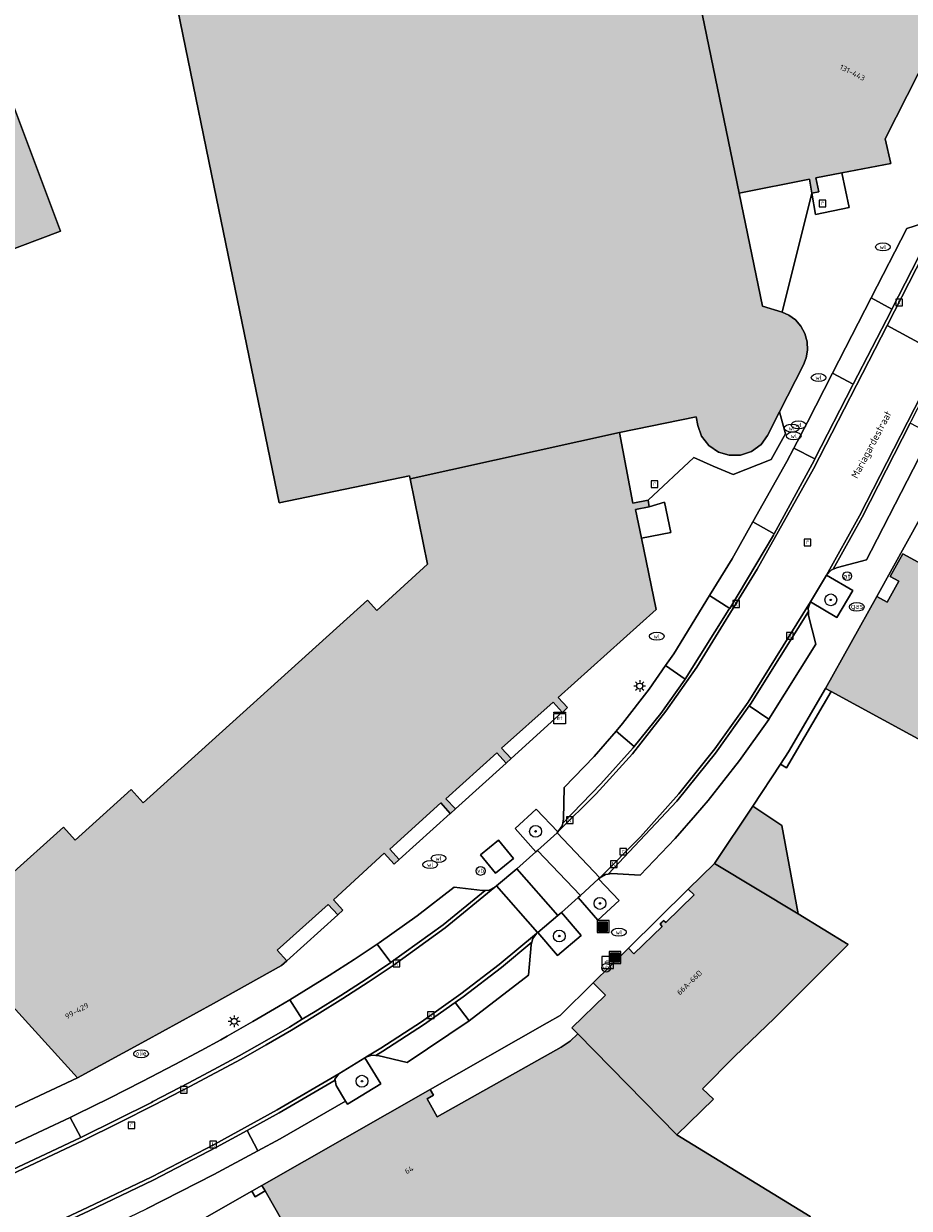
# Model space of a CAD drawing. Header units: metres. Extents: x 196496 to 197479, y 355250 to 356324.
# Tile 97 of 119: x 197117 to 197176, y 355798 to 355878. Entities that reach past the tile are written whole.
import ezdxf
from ezdxf.enums import TextEntityAlignment as Align

# ---------------------------------------------------------------- set-up
doc = ezdxf.new("R2010")
doc.units = ezdxf.units.M
doc.layers.get('0').update_dxf_attribs({"lineweight": 9})
for name, color, linetype, lineweight in [('B-WE-GR-BOOM-S', 251, 'Continuous', 9), ('B-WE-IE-MEUBILAIR_WEGMEUBILAIR-GV', 251, 'Continuous', 9), ('B-WE-IE-MEUBILAIR_WEGMEUBILAIR-S', 251, 'Continuous', 9), ('B-WE-IE-TERREINAFSCHEIDING_KUNSTMATIG_MUUR-G', 251, 'IE-TERREINAFSCHEIDING-KUNSTMATIG-DICHT', 9), ('B-WE-IE-TERREINAFSCHEIDING_KUNSTMATIG_MUUR-GV', 251, 'Continuous', 9), ('B-WE-KL-BRANDSTOF_PUT-S', 251, 'Continuous', 9), ('B-WE-KL-ET_KAST-S', 251, 'Continuous', 9), ('B-WE-KL-ET_LS_OV_LICHTMAST-S', 251, 'Continuous', 9), ('B-WE-KL-GAS_PUT-S', 251, 'Continuous', 9), ('B-WE-KL-WATER-S', 251, 'Continuous', 9), ('B-WE-OG-BEBOUWING-GV', 251, 'Continuous', 9), ('B-WE-OG-BEBOUWING_HUISNUMMER-T35', 90, 'Continuous', 9), ('B-WE-OG-BEBOUWING_STRAATNAAM-T35', 130, 'Continuous', 9), ('B-WE-OG-TERREIN_ERF-GV', 251, 'Continuous', 9), ('B-WE-RI-GWA_KOLK-S', 251, 'Continuous', 9), ('B-WE-RI-GWA_RIOOLPUT-S', 251, 'Continuous', 9), ('B-WE-VH-GOOT-G', 251, 'Continuous', 9), ('B-WE-VH-ONVERHARD-GV', 251, 'Continuous', 9), ('B-WE-VH-VERHARDING_ASFALT-GV', 251, 'Continuous', 9), ('B-WE-VH-VERHARDING_BEDRIJFSVLOERPLAAT-GV', 251, 'Continuous', 9), ('B-WE-VH-VERHARDING_BETONSTRAATSTEEN-GV', 251, 'Continuous', 9), ('B-WE-VH-VERHARDING_OPEN-GV', 251, 'Continuous', 9), ('B-WE-VH-VERHARDING_TEGEL-GV', 251, 'Continuous', 9), ('B-WE-VW-AFSLUITPAAL-S', 251, 'Continuous', 9)]:
    doc.layers.add(name, color=color, linetype=linetype, lineweight=lineweight)
doc.layers.add('X-XX-AL-PRESENTATIE_GEBOUW3-V', color=7, linetype='Continuous', lineweight=9, true_color=0xebe1d6)
doc.styles.add('NLCS-ISO', font='NLCS-ISO.ttf')
doc.styles.add('NLCS-ISO-ANNOTATIEF-T35', font='NLCS-ISO.ttf', dxfattribs={"height": 3.5})
doc.linetypes.add('IE-TERREINAFSCHEIDING-KUNSTMATIG-DICHT', pattern='A,8,-1,[82,NLCS.SHX,S=0.75,R=90,X=0,Y=0],-1', length=10)

# ---------------------------------------------------------------- blocks, each defined once
blk = doc.blocks.new('SIE-WEG_AFVALBAK-SO')
at = {"linetype": 'ByBlock', "lineweight": 18}
h = blk.add_hatch(color=0, dxfattribs=at)
h.dxf.hatch_style = 1
h.paths.add_polyline_path([(-1.5, -1.5), (1.5, -1.5), (1.5, 1.5), (-1.5, 1.5)])
at = {"color": 0, "linetype": 'ByBlock', "lineweight": 18}
for points in [[(-2, -2), (2, -2), (2, 2), (-2, 2)], [(-1.5, -1.5), (1.5, -1.5), (1.5, 1.5), (-1.5, 1.5)]]:
    blk.add_lwpolyline(points, close=True, dxfattribs=at)
blk = doc.blocks.new('SKL-ET_KAST_ELEKTRA-SO')
at = {"color": 0, "linetype": 'ByBlock', "lineweight": 18}
for points in [[(-2, 2), (2, 2), (2, 1.68), (-2, 1.68)], [(-2, 1.52), (2, 1.52), (2, -2), (-2, -2)]]:
    blk.add_lwpolyline(points, close=True, dxfattribs=at)
at = {"color": 0, "linetype": 'ByBlock', "lineweight": 18, "style": 'NLCS-ISO'}
blk.add_text('et', height=1.5, dxfattribs=at).set_placement((0, 0), align=Align.MIDDLE_CENTER)
blk = doc.blocks.new('SKL-ET_OV_LICHTMAST-SO')
at = {"color": 0, "linetype": 'ByBlock', "lineweight": 18}
for points in [[(-1.25, 0), (-2, 0)], [(-1.41, 1.41), (-0.88, 0.88)], [(0, 2), (0, 1.25)], [(0.88, 0.88), (1.41, 1.41)], [(2, 0), (1.25, 0)], [(-1.41, -1.41), (-0.88, -0.88)], [(0, -1.25), (0, -2)], [(0.88, -0.88), (1.41, -1.41)]]:
    blk.add_lwpolyline(points, dxfattribs=at)
blk.add_circle((0, 0), 1, dxfattribs=at)
blk = doc.blocks.new('SIE-WEG_PAAL_VERKEERSBORD-SO')
at = {"color": 0, "linetype": 'ByBlock', "lineweight": 18}
blk.add_circle((0, 0), 1.5, dxfattribs=at)
at = {"color": 0, "linetype": 'ByBlock', "lineweight": 18, "style": 'NLCS-ISO'}
blk.add_text('vb', height=1.5, dxfattribs=at).set_placement((0, 0.13), align=Align.MIDDLE_CENTER)
blk = doc.blocks.new('SVW-AFSLUITPAAL-SO')
at = {"lineweight": 18}
blk.add_circle((0, 0), 1.5, dxfattribs=at)
at = {"lineweight": 18, "style": 'NLCS-ISO'}
blk.add_text('af', height=1.8, dxfattribs=at).set_placement((0, 0), align=Align.MIDDLE_CENTER)
blk = doc.blocks.new('SRI-KOLK-SO')
at = {"color": 0, "linetype": 'ByBlock', "lineweight": 18}
blk.add_lwpolyline([(-1.125, -1.125), (1.125, -1.125), (1.125, 1.125), (-1.125, 1.125)], close=True, dxfattribs=at)
at = {"color": 0, "linetype": 'ByBlock', "lineweight": 18, "style": 'NLCS-ISO'}
blk.add_text('k', height=1.5, dxfattribs=at).set_placement((0, 0), align=Align.MIDDLE_CENTER)
blk = doc.blocks.new('SKL-BENZINEPUT_OLIEPUT-SO')
at = {"color": 0, "linetype": 'ByBlock', "lineweight": 18}
blk.add_ellipse((0, 0), major_axis=(2.5, 0), ratio=0.54, dxfattribs=at)
at = {"color": 0, "linetype": 'ByBlock', "lineweight": 18, "style": 'NLCS-ISO'}
blk.add_text('olie', height=1.5, dxfattribs=at).set_placement((0, 0.16), align=Align.MIDDLE_CENTER)
blk = doc.blocks.new('SRI-PUT_INSPECTIEPUT_RIOOLPUT-SO')
at = {"color": 0, "linetype": 'ByBlock', "lineweight": 18}
blk.add_lwpolyline([(-1.12, -1.12), (1.12, -1.12), (1.12, 1.12), (-1.12, 1.12)], close=True, dxfattribs=at)
at = {"color": 0, "linetype": 'ByBlock', "lineweight": 18, "style": 'NLCS-ISO'}
blk.add_text('r', height=1.5, dxfattribs=at).set_placement((0, 0.28), align=Align.MIDDLE_CENTER)
blk = doc.blocks.new('SKL-WATER_WATERLEIDINGPUT-SO')
at = {"color": 0, "linetype": 'ByBlock', "lineweight": 18}
blk.add_ellipse((0, 0), major_axis=(2.5, 0), ratio=0.54, dxfattribs=at)
at = {"color": 0, "linetype": 'ByBlock', "lineweight": 18, "style": 'NLCS-ISO'}
blk.add_text('wl', height=1.5, dxfattribs=at).set_placement((0, 0), align=Align.MIDDLE_CENTER)
blk = doc.blocks.new('SKL-GAS_PUT-SO')
at = {"color": 0, "linetype": 'ByBlock', "lineweight": 18}
blk.add_ellipse((0, 0), major_axis=(2.5, 0), ratio=0.601255, dxfattribs=at)
at = {"color": 0, "linetype": 'ByBlock', "lineweight": 18, "style": 'NLCS-ISO'}
blk.add_text('gas', height=1.8, dxfattribs=at).set_placement((0.12, 0.3), align=Align.MIDDLE_CENTER)
blk = doc.blocks.new('SIE-WEG_BETAALAUTOMAAT-SO')
at = {"color": 0, "linetype": 'ByBlock', "lineweight": 18}
blk.add_lwpolyline([(-2, -2), (2, -2), (2, 2), (-2, 2)], close=True, dxfattribs=at)
at = {"color": 0, "linetype": 'ByBlock', "lineweight": 18, "style": 'NLCS-ISO'}
blk.add_text('€', height=1.5, dxfattribs=at).set_placement((0, 0), align=Align.MIDDLE_CENTER)
blk = doc.blocks.new('SGR-BOOM_01-SO')
at = {"linetype": 'ByBlock', "lineweight": 18}
h = blk.add_hatch(color=0, dxfattribs=at)
h.dxf.hatch_style = 1
edge = h.paths.add_edge_path()
edge.add_arc((0, 0), 0.25, 0, 360)
at = {"color": 0, "linetype": 'ByBlock', "lineweight": 18}
for radius in [2, 0.25]:
    blk.add_circle((0, 0), radius, dxfattribs=at)

msp = doc.modelspace()

# ---------------------------------------------------------------- hatches: boundary and pattern name
at = {"layer": 'X-XX-AL-PRESENTATIE_GEBOUW3-V'}
for points in [[(197151.217, 355916.691), (197143.043, 355915.016), (197141.067, 355914.611), (197120.465, 355910.39), (197119.058, 355911.28), (197117.893, 355909.438), (197118.062, 355908.331), (197117.197, 355908.103), (197121.373, 355887.923), (197125.141, 355888.715), (197129.685, 355866.571), (197133.908, 355846.049), (197142.695, 355847.853), (197142.735, 355847.658), (197156.844, 355850.781), (197162.023, 355851.851), (197162.136, 355851.257), (197162.388, 355850.545), (197162.868, 355849.913), (197163.522, 355849.463), (197164.246, 355849.245), (197165.001, 355849.253), (197165.754, 355849.503), (197166.392, 355849.976), (197166.832, 355850.59), (197167.635, 355852.167), (197169.257, 355855.354), (197169.438, 355855.816), (197169.527, 355856.34), (197169.501, 355856.898), (197169.348, 355857.45), (197169.074, 355857.953), (197168.705, 355858.371), (197168.276, 355858.686), (197167.825, 355858.892), (197166.488, 355859.312), (197164.914, 355866.933), (197162, 355881.107), (197161.466, 355883.726), (197162.348, 355885.211), (197162.007, 355886.986), (197161.997, 355886.993), (197160.936, 355887.713), (197160.676, 355887.678), (197158.756, 355896.802), (197159.777, 355897.001), (197159.666, 355897.651), (197163.101, 355898.35), (197162.088, 355903.288), (197161.427, 355906.514), (197161.05, 355908.353), (197160.515, 355910.962), (197160.233, 355912.339), (197159.737, 355914.754), (197159.699, 355914.941), (197159.52, 355915.815), (197159.882, 355916.314), (197159.101, 355919.84), (197160.139, 355920.031), (197160.083, 355920.421), (197154.795, 355919.33), (197154.818, 355919.078), (197154.258, 355918.132), (197153.009, 355917.825), (197153.166, 355917.09)], [(197194.148, 355908.666), (197196.263, 355912.813), (197197.12, 355912.362), (197197.324, 355912.775), (197196.447, 355913.219), (197184.471, 355919.281), (197184.286, 355918.917), (197185.133, 355918.486), (197183.039, 355914.367), (197182.191, 355914.798), (197181.973, 355914.37), (197182.821, 355913.94), (197180.732, 355909.83), (197179.884, 355910.261), (197179.671, 355909.842), (197180.519, 355909.411), (197178.398, 355905.239), (197177.55, 355905.67), (197177.421, 355905.417), (197177.341, 355905.26), (197178.189, 355904.83), (197176.086, 355900.694), (197175.238, 355901.124), (197175.025, 355900.705), (197175.872, 355900.275), (197173.774, 355896.147), (197172.927, 355896.578), (197172.709, 355896.15), (197173.556, 355895.72), (197171.458, 355891.593), (197170.611, 355892.023), (197170.398, 355891.604), (197171.245, 355891.174), (197169.155, 355887.065), (197168.307, 355887.495), (197168.094, 355887.076), (197168.942, 355886.646), (197166.852, 355882.536), (197166.005, 355882.967), (197165.792, 355882.548), (197166.639, 355882.117), (197166.163, 355881.182), (197165.107, 355881.728), (197162, 355881.107), (197164.914, 355866.933), (197169.658, 355867.864), (197169.821, 355866.928), (197170.28, 355867.008), (197170.091, 355867.95), (197171.849, 355868.293), (197175.136, 355868.934), (197174.769, 355870.592), (197177.735, 355876.426), (197178.608, 355876.006), (197178.825, 355876.434), (197177.981, 355876.862), (197180.069, 355880.965), (197180.925, 355880.552), (197181.137, 355880.976), (197180.27, 355881.41), (197182.377, 355885.52), (197183.239, 355885.097), (197183.449, 355885.52), (197182.596, 355885.943), (197184.673, 355890.058), (197185.545, 355889.629), (197185.756, 355890.052), (197184.902, 355890.478), (197187.001, 355894.585), (197187.843, 355894.162), (197188.063, 355894.585), (197187.22, 355895.023), (197189.311, 355899.135), (197190.162, 355898.708), (197190.385, 355899.138), (197189.52, 355899.578), (197191.638, 355903.698), (197192.489, 355903.274), (197192.7, 355903.696), (197191.837, 355904.124), (197193.955, 355908.247), (197194.803, 355907.813), (197195.011, 355908.234)], [(197101.493, 355857.702), (197119.17, 355864.368), (197114.429, 355876.942), (197096.741, 355870.275)], [(197149.55, 355828.802), (197148.897, 355829.499), (197152.372, 355832.606), (197152.984, 355831.919), (197152.998, 355831.904), (197153.336, 355832.227), (197152.724, 355832.922), (197159.314, 355838.852), (197158.325, 355843.653), (197157.926, 355845.59), (197158.851, 355845.774), (197158.777, 355846.228), (197157.748, 355846.017), (197156.844, 355850.781), (197142.735, 355847.658), (197143.916, 355841.908), (197140.498, 355838.775), (197139.861, 355839.479), (197124.743, 355825.812), (197123.939, 355826.702), (197120.153, 355823.285), (197119.356, 355824.168), (197115.57, 355820.751), (197114.766, 355821.642), (197114.417, 355821.327), (197115.061, 355820.614), (197111.275, 355817.197), (197120.316, 355807.249), (197124.895, 355809.753), (197129.48, 355812.273), (197134.055, 355814.829), (197134.414, 355815.147), (197133.765, 355815.863), (197137.214, 355818.959), (197137.857, 355818.249), (197138.196, 355818.559), (197137.568, 355819.27), (197140.985, 355822.422), (197141.648, 355821.672), (197142.005, 355821.985), (197142.002, 355821.989), (197141.374, 355822.683), (197144.795, 355825.798), (197145.442, 355825.096), (197145.449, 355825.088), (197145.801, 355825.395), (197145.795, 355825.401), (197145.136, 355826.07), (197148.583, 355829.186), (197149.205, 355828.49)], [(197170.742, 355833.516), (197171.127, 355833.306), (197183.29, 355826.692), (197183.343, 355826.788), (197187.347, 355834), (197178.67, 355838.81), (197177.975, 355841.493), (197175.95, 355842.607), (197175.104, 355841.07), (197175.682, 355840.752), (197174.896, 355839.345), (197174.191, 355839.729)], [(197168.886, 355818.312), (197167.792, 355824.286), (197165.847, 355825.587), (197163.263, 355821.725)], [(197161.489, 355819.975), (197161.883, 355819.607), (197159.968, 355817.726), (197159.817, 355817.873), (197159.706, 355817.756), (197159.589, 355817.634), (197159.732, 355817.476), (197157.824, 355815.621), (197157.45, 355815.997), (197155.074, 355813.677), (197155.904, 355812.835), (197153.646, 355810.623), (197154.039, 355810.222), (197160.714, 355803.408), (197163.194, 355805.812), (197162.445, 355806.525), (197164.611, 355808.699), (197167.302, 355811.287), (197167.715, 355811.684), (197172.266, 355816.261), (197168.886, 355818.312), (197163.263, 355821.725)], [(197132.742, 355800.009), (197132.959, 355799.628), (197135.853, 355794.543), (197138.606, 355796.2), (197147.995, 355779.84), (197148.645, 355780.252), (197151.313, 355775.508), (197161.872, 355781.498), (197160.849, 355783.488), (197166.804, 355786.82), (197165.133, 355789.761), (197169.036, 355791.92), (197171.98, 355796.356), (197169.832, 355797.723), (197169.708, 355797.91), (197160.714, 355803.408), (197154.039, 355810.222), (197153.517, 355809.737), (197152.927, 355809.339), (197144.552, 355804.627), (197143.878, 355805.854), (197144.312, 355806.093), (197144.083, 355806.464)]]:
    msp.add_hatch(color=256, dxfattribs=at).paths.add_polyline_path(points)

# ---------------------------------------------------------------- linework, layer by layer
at = {"layer": 'B-WE-IE-MEUBILAIR_WEGMEUBILAIR-GV', "flags": 128}
for points in [[(197169.725, 355839.367), (197171.51, 355838.317), (197172.582, 355840.123), (197170.814, 355841.163)], [(197151.318, 355822.583), (197152.641, 355823.787), (197152.701, 355823.843), (197151.234, 355825.37), (197149.825, 355824.068), (197151.217, 355822.492)], [(197154.061, 355819.416), (197155.398, 355817.895), (197156.819, 355819.211), (197155.445, 355820.68), (197154.212, 355819.552)], [(197152.931, 355818.418), (197152.698, 355818.216), (197151.35, 355817.071), (197152.677, 355815.51), (197154.255, 355816.87)], [(197137.919, 355807.528), (197137.668, 355807.175), (197137.68, 355807.099), (197137.738, 355806.748), (197138.384, 355805.686), (197138.514, 355805.482), (197140.751, 355806.86), (197139.692, 355808.61)]]:
    msp.add_lwpolyline(points, close=True, dxfattribs=at)
at = {"layer": 'B-WE-IE-TERREINAFSCHEIDING_KUNSTMATIG_MUUR-G', "ltscale": 0.05, "flags": 128}
for points in [[(197170.742, 355833.516), (197168.236, 355829.257), (197167.712, 355828.419)], [(197171.127, 355833.306), (197168.109, 355828.174), (197167.712, 355828.419)]]:
    msp.add_lwpolyline(points, dxfattribs=at)
at = {"layer": 'B-WE-IE-TERREINAFSCHEIDING_KUNSTMATIG_MUUR-GV', "flags": 128}
for points in [[(197171.127, 355833.306), (197170.742, 355833.516), (197168.236, 355829.257), (197167.712, 355828.419), (197168.109, 355828.174)], [(197132.067, 355799.621), (197132.287, 355799.24), (197132.959, 355799.628), (197132.742, 355800.009)]]:
    msp.add_lwpolyline(points, close=True, dxfattribs=at)
at = {"layer": 'B-WE-OG-BEBOUWING-GV', "flags": 128}
for points in [[(197125.141, 355888.715), (197129.685, 355866.571), (197133.908, 355846.049), (197142.695, 355847.853), (197142.735, 355847.658), (197156.844, 355850.781), (197162.023, 355851.851), (197162.136, 355851.257), (197162.388, 355850.545), (197162.868, 355849.913), (197163.522, 355849.463), (197164.246, 355849.245), (197165.001, 355849.253), (197165.754, 355849.503), (197166.392, 355849.976), (197166.832, 355850.59), (197167.635, 355852.167), (197169.257, 355855.354), (197169.438, 355855.816), (197169.527, 355856.34), (197169.501, 355856.898), (197169.348, 355857.45), (197169.074, 355857.953), (197168.705, 355858.371), (197168.276, 355858.686), (197167.825, 355858.892), (197166.488, 355859.312), (197164.914, 355866.933), (197162, 355881.107)], [(197162, 355881.107), (197164.914, 355866.933), (197169.658, 355867.864), (197169.821, 355866.928), (197170.28, 355867.008), (197170.091, 355867.95), (197171.849, 355868.293), (197175.136, 355868.934), (197174.769, 355870.592), (197177.735, 355876.426)], [(197111.275, 355817.197), (197120.316, 355807.249), (197124.895, 355809.753), (197129.48, 355812.273), (197134.055, 355814.829), (197134.414, 355815.147), (197133.765, 355815.863), (197137.214, 355818.959), (197137.857, 355818.249), (197138.196, 355818.559), (197137.568, 355819.27), (197140.985, 355822.422), (197141.648, 355821.672), (197142.005, 355821.985), (197142.002, 355821.989), (197141.374, 355822.683), (197144.795, 355825.798), (197145.442, 355825.096), (197145.449, 355825.088), (197145.801, 355825.395), (197145.795, 355825.401), (197145.136, 355826.07), (197148.583, 355829.186), (197149.205, 355828.49), (197149.55, 355828.802), (197148.897, 355829.499), (197152.372, 355832.606), (197152.984, 355831.919), (197152.998, 355831.904), (197153.336, 355832.227), (197152.724, 355832.922), (197159.314, 355838.852), (197158.325, 355843.653), (197157.926, 355845.59), (197158.851, 355845.774), (197158.777, 355846.228), (197157.748, 355846.017), (197156.844, 355850.781), (197142.735, 355847.658), (197143.916, 355841.908), (197140.498, 355838.775), (197139.861, 355839.479), (197124.743, 355825.812), (197123.939, 355826.702), (197120.153, 355823.285), (197119.356, 355824.168), (197115.57, 355820.751)]]:
    msp.add_lwpolyline(points, dxfattribs=at)
for points in [[(197101.493, 355857.702), (197119.17, 355864.368), (197114.429, 355876.942), (197096.741, 355870.275)], [(197170.742, 355833.516), (197171.127, 355833.306), (197183.29, 355826.692), (197183.343, 355826.788), (197187.347, 355834), (197178.67, 355838.81), (197177.975, 355841.493), (197175.95, 355842.607), (197175.104, 355841.07), (197175.682, 355840.752), (197174.896, 355839.345), (197174.191, 355839.729)], [(197168.886, 355818.312), (197167.792, 355824.286), (197165.847, 355825.587), (197163.263, 355821.725)], [(197161.489, 355819.975), (197161.883, 355819.607), (197159.968, 355817.726), (197159.817, 355817.873), (197159.706, 355817.756), (197159.589, 355817.634), (197159.732, 355817.476), (197157.824, 355815.621), (197157.45, 355815.997), (197155.074, 355813.677), (197155.904, 355812.835), (197153.646, 355810.623), (197154.039, 355810.222), (197160.714, 355803.408), (197163.194, 355805.812), (197162.445, 355806.525), (197164.611, 355808.699), (197167.302, 355811.287), (197167.715, 355811.684), (197172.266, 355816.261), (197168.886, 355818.312), (197163.263, 355821.725)], [(197132.742, 355800.009), (197132.959, 355799.628), (197135.853, 355794.543), (197138.606, 355796.2), (197147.995, 355779.84), (197148.645, 355780.252), (197151.313, 355775.508), (197161.872, 355781.498), (197160.849, 355783.488), (197166.804, 355786.82), (197165.133, 355789.761), (197169.036, 355791.92), (197171.98, 355796.356), (197169.832, 355797.723), (197169.708, 355797.91), (197160.714, 355803.408), (197154.039, 355810.222), (197153.517, 355809.737), (197152.927, 355809.339), (197144.552, 355804.627), (197143.878, 355805.854), (197144.312, 355806.093), (197144.083, 355806.464)]]:
    msp.add_lwpolyline(points, close=True, dxfattribs=at)
at = {"layer": 'B-WE-OG-TERREIN_ERF-GV', "flags": 128}
for points in [[(197115.57, 355820.751), (197119.356, 355824.168), (197120.153, 355823.285), (197123.939, 355826.702), (197124.743, 355825.812), (197139.861, 355839.479), (197140.498, 355838.775), (197143.916, 355841.908), (197142.735, 355847.658), (197142.695, 355847.853), (197133.908, 355846.049), (197129.685, 355866.571), (197125.141, 355888.715)], [(197177.177, 355845.109), (197174.191, 355839.729), (197174.896, 355839.345), (197175.682, 355840.752), (197175.104, 355841.07), (197175.95, 355842.607), (197177.975, 355841.493)], [(197183.29, 355826.692), (197171.127, 355833.306), (197168.109, 355828.174), (197167.712, 355828.419), (197165.847, 355825.587), (197167.792, 355824.286), (197168.886, 355818.312), (197172.266, 355816.261), (197167.715, 355811.684), (197167.302, 355811.287), (197164.611, 355808.699), (197162.445, 355806.525), (197163.194, 355805.812), (197160.714, 355803.408), (197169.708, 355797.91)], [(197113.333, 355804.008), (197120.316, 355807.249), (197111.275, 355817.197)], [(197135.853, 355794.543), (197132.959, 355799.628), (197132.287, 355799.24), (197132.067, 355799.621), (197128.876, 355797.801)]]:
    msp.add_lwpolyline(points, dxfattribs=at)
for points in [[(197101.493, 355857.702), (197096.741, 355870.275), (197114.429, 355876.942), (197119.17, 355864.368)], [(197152.927, 355809.339), (197153.517, 355809.737), (197154.039, 355810.222), (197153.646, 355810.623), (197155.904, 355812.835), (197155.074, 355813.677), (197152.856, 355811.468), (197151.969, 355810.96), (197144.083, 355806.464), (197144.312, 355806.093), (197143.878, 355805.854), (197144.552, 355804.627)]]:
    msp.add_lwpolyline(points, close=True, dxfattribs=at)
at = {"layer": 'B-WE-VH-GOOT-G', "flags": 128}
for points in [[(197175.213, 355859.105), (197178.37, 355865.276)], [(197172.611, 355854.048), (197175.156, 355858.994), (197175.213, 355859.105)], [(197170.024, 355849.001), (197172.562, 355853.953), (197172.611, 355854.048)], [(197171.264, 355841.557), (197173.2, 355845.068), (197176.454, 355851.409)], [(197167.272, 355843.947), (197169.97, 355848.896), (197170.024, 355849.001)], [(197164.277, 355838.919), (197167.222, 355843.856), (197167.272, 355843.947)], [(197161.271, 355834.153), (197164.23, 355838.841), (197164.277, 355838.919)], [(197165.597, 355832.345), (197165.681, 355832.463), (197169.581, 355838.705)], [(197157.835, 355829.6), (197159.644, 355831.822), (197161.222, 355834.075), (197161.271, 355834.153)], [(197160.806, 355826.034), (197163.322, 355829.154), (197165.597, 355832.345)], [(197153.021, 355824.444), (197155.586, 355827.092), (197157.772, 355829.522), (197157.835, 355829.6)], [(197156.095, 355821.004), (197160.719, 355825.926), (197160.806, 355826.034)]]:
    msp.add_lwpolyline(points, dxfattribs=at)
at = {"layer": 'B-WE-VH-ONVERHARD-GV', "flags": 128}
for points in [[(197170.814, 355841.163), (197169.725, 355839.367), (197171.51, 355838.317), (197172.582, 355840.123)], [(197151.318, 355822.583), (197152.641, 355823.787), (197152.701, 355823.843), (197151.234, 355825.37), (197149.825, 355824.068), (197151.217, 355822.492)], [(197155.445, 355820.68), (197154.212, 355819.552), (197154.061, 355819.416), (197155.398, 355817.895), (197156.819, 355819.211)], [(197152.931, 355818.418), (197152.698, 355818.216), (197151.35, 355817.071), (197152.677, 355815.51), (197154.255, 355816.87)]]:
    msp.add_lwpolyline(points, close=True, dxfattribs=at)
at = {"layer": 'B-WE-VH-VERHARDING_ASFALT-GV', "flags": 128}
for points in [[(197178.8, 355865.642), (197174.886, 355858.011), (197178.579, 355855.99)], [(197095.875, 355786.759), (197120.991, 355798.505), (197125.31, 355800.593), (197129.574, 355802.794), (197133.778, 355805.106), (197137.919, 355807.528), (197139.692, 355808.61), (197139.758, 355808.651), (197140.758, 355809.27), (197143.494, 355811.041), (197146.159, 355812.92), (197148.748, 355814.904), (197151.253, 355816.988), (197151.329, 355817.054), (197148.565, 355820.215), (197148.453, 355820.119), (197145.108, 355817.375), (197141.597, 355814.847), (197139.905, 355813.714), (197138.196, 355812.607), (197136.471, 355811.526), (197134.729, 355810.472), (197133.04, 355809.486), (197131.334, 355808.53), (197129.616, 355807.596), (197127.89, 355806.677), (197125.505, 355805.437), (197123.107, 355804.222), (197120.695, 355803.036), (197118.267, 355801.882), (197114.617, 355800.179)]]:
    msp.add_lwpolyline(points, dxfattribs=at)
msp.add_lwpolyline([(197170.814, 355841.163), (197173.022, 355845.163), (197178.579, 355855.99), (197174.886, 355858.011), (197169.92, 355848.33), (197166.129, 355841.567), (197162.061, 355834.967), (197159.98, 355831.981), (197157.718, 355829.122), (197155.287, 355826.404), (197152.701, 355823.843), (197152.641, 355823.787), (197155.53, 355820.759), (197158.261, 355823.515), (197160.845, 355826.417), (197163.271, 355829.451), (197165.529, 355832.606), (197169.725, 355839.367)], close=True, dxfattribs=at)
at = {"layer": 'B-WE-VH-VERHARDING_BEDRIJFSVLOERPLAAT-GV', "flags": 128}
msp.add_lwpolyline([(197147.484, 355822.297), (197148.501, 355821.062), (197149.706, 355822.054), (197148.689, 355823.289)], close=True, dxfattribs=at)
at = {"layer": 'B-WE-VH-VERHARDING_BETONSTRAATSTEEN-GV', "flags": 128}
for points in [[(197178.579, 355855.99), (197173.022, 355845.163), (197170.814, 355841.163), (197171.127, 355841.496), (197171.264, 355841.557), (197173.2, 355845.068), (197176.454, 355851.409), (197176.523, 355851.543), (197179.026, 355856.438), (197179.078, 355856.538), (197181.706, 355861.6), (197181.744, 355861.675), (197184.297, 355866.66), (197184.316, 355866.698), (197186.624, 355871.194), (197186.668, 355871.28), (197189.175, 355876.147), (197189.22, 355876.234), (197193.068, 355883.763), (197193.043, 355883.931), (197193.123, 355884.329)], [(197173.82, 355859.86), (197175.213, 355859.105), (197178.37, 355865.276), (197178.129, 355865.153), (197176.22, 355864.537)], [(197175.213, 355859.105), (197173.82, 355859.86), (197171.214, 355854.783), (197172.611, 355854.048), (197175.156, 355858.994)], [(197168.611, 355849.729), (197170.024, 355849.001), (197172.562, 355853.953), (197172.611, 355854.048), (197171.214, 355854.783), (197169.523, 355851.487)], [(197177.864, 355850.666), (197176.454, 355851.409), (197173.2, 355845.068), (197171.264, 355841.557), (197171.544, 355841.682), (197173.497, 355842.204), (197173.823, 355842.792)], [(197170.024, 355849.001), (197168.611, 355849.729), (197168.14, 355848.821), (197165.847, 355844.758), (197167.272, 355843.947), (197169.97, 355848.896)], [(197162.912, 355839.779), (197164.277, 355838.919), (197167.222, 355843.856), (197167.272, 355843.947), (197165.847, 355844.758), (197164.444, 355842.272)], [(197169.725, 355839.367), (197165.529, 355832.606), (197163.271, 355829.451), (197160.845, 355826.417), (197158.261, 355823.515), (197155.53, 355820.759), (197155.907, 355820.978), (197156.095, 355821.004), (197160.719, 355825.926), (197160.806, 355826.034), (197163.322, 355829.154), (197165.597, 355832.345), (197165.681, 355832.463), (197169.581, 355838.705), (197169.568, 355838.914)], [(197164.277, 355838.919), (197162.912, 355839.779), (197160.506, 355835.866), (197159.958, 355835.072), (197161.271, 355834.153), (197164.23, 355838.841)], [(197165.597, 355832.345), (197166.924, 355831.46), (197170.095, 355836.505), (197169.598, 355838.436), (197169.581, 355838.705), (197165.681, 355832.463)], [(197156.625, 355830.646), (197157.835, 355829.6), (197159.644, 355831.822), (197161.222, 355834.075), (197161.271, 355834.153), (197159.958, 355835.072), (197158.847, 355833.462), (197157.058, 355831.148)], [(197166.924, 355831.46), (197165.597, 355832.345), (197163.322, 355829.154), (197160.806, 355826.034), (197160.719, 355825.926), (197156.095, 355821.004), (197156.339, 355821.037), (197158.249, 355820.931), (197160.604, 355823.393), (197161.981, 355824.983), (197162.837, 355825.971), (197164.942, 355828.656), (197166.909, 355831.437)], [(197157.835, 355829.6), (197156.625, 355830.646), (197155.147, 355828.935), (197153.121, 355826.831), (197153.084, 355824.732), (197153.021, 355824.444), (197155.586, 355827.092), (197157.772, 355829.522)], [(197152.641, 355823.787), (197151.318, 355822.583), (197154.212, 355819.552), (197155.445, 355820.68), (197155.53, 355820.759)], [(197149.924, 355821.361), (197152.698, 355818.216), (197152.931, 355818.418), (197154.061, 355819.416), (197154.212, 355819.552), (197151.318, 355822.583), (197151.217, 355822.492)], [(197148.565, 355820.215), (197151.329, 355817.054), (197151.35, 355817.071), (197152.698, 355818.216), (197149.924, 355821.361)], [(197140.513, 355816.271), (197141.445, 355815.046), (197141.454, 355815.052), (197144.956, 355817.573), (197147.792, 355819.9), (197147.618, 355819.89), (197145.693, 355820.124), (197143.206, 355818.191), (197140.644, 355816.358)], [(197150.936, 355816.399), (197151.003, 355816.646), (197151.253, 355816.988), (197148.748, 355814.904), (197146.159, 355812.92), (197143.494, 355811.041), (197140.758, 355809.27), (197139.758, 355808.651), (197140.143, 355808.782), (197140.419, 355808.766), (197140.892, 355809.059), (197143.634, 355810.834), (197145.768, 355812.339), (197146.307, 355812.719), (197148.904, 355814.709)], [(197134.631, 355812.528), (197135.466, 355811.21), (197136.34, 355811.739), (197138.062, 355812.818), (197139.767, 355813.923), (197141.445, 355815.046), (197140.513, 355816.271), (197138.97, 355815.25), (197137.282, 355814.164), (197135.578, 355813.101)], [(197146.711, 355811.102), (197146.715, 355811.105), (197150.717, 355814.188), (197150.892, 355816.237), (197150.936, 355816.399), (197148.904, 355814.709), (197146.307, 355812.719), (197145.768, 355812.339)], [(197129.962, 355809.824), (197128.639, 355809.096), (197126.874, 355808.15), (197124.673, 355807.003), (197122.459, 355805.881), (197120.231, 355804.787), (197119.806, 355804.586), (197120.529, 355803.234), (197120.586, 355803.261), (197122.995, 355804.446), (197125.288, 355805.607), (197125.391, 355805.659), (197127.774, 355806.898), (197129.498, 355807.816), (197130.668, 355808.452), (197131.213, 355808.749), (197132.916, 355809.703), (197134.601, 355810.687), (197135.466, 355811.21), (197134.631, 355812.528), (197133.861, 355812.062), (197132.134, 355811.049), (197130.393, 355810.061)], [(197145.768, 355812.339), (197143.634, 355810.834), (197140.892, 355809.059), (197140.419, 355808.766), (197140.55, 355808.759), (197142.525, 355808.283), (197146.711, 355811.102)], [(197139.692, 355808.61), (197137.919, 355807.528), (197137.668, 355807.175), (197137.68, 355807.099), (197137.738, 355806.748), (197138.384, 355805.686), (197138.514, 355805.482), (197140.751, 355806.86)], [(197137.919, 355807.528), (197133.778, 355805.106), (197129.574, 355802.794), (197125.31, 355800.593), (197120.991, 355798.505), (197095.875, 355786.759), (197096.094, 355786.803), (197096.297, 355786.763), (197096.393, 355786.725), (197104.031, 355790.297), (197109.041, 355792.641), (197113.755, 355794.845), (197119.372, 355797.472), (197121.098, 355798.279), (197125.422, 355800.369), (197129.692, 355802.573), (197131.759, 355803.71), (197133.901, 355804.889), (197137.68, 355807.099), (197137.668, 355807.175)], [(197138.384, 355805.686), (197137.738, 355806.748), (197137.68, 355807.099), (197133.901, 355804.889), (197131.759, 355803.71), (197132.477, 355802.345), (197133.973, 355803.155)], [(197114.831, 355800.555), (197118.16, 355802.108), (197120.529, 355803.234), (197119.806, 355804.586), (197117.988, 355803.725), (197114.283, 355802.002), (197114.807, 355800.86)], [(197119.981, 355796.04), (197120.38, 355796.226), (197124.967, 355798.422), (197129.499, 355800.733), (197132.477, 355802.345), (197131.759, 355803.71), (197129.692, 355802.573), (197125.422, 355800.369), (197121.098, 355798.279), (197119.372, 355797.472)]]:
    msp.add_lwpolyline(points, close=True, dxfattribs=at)
for points in [[(197178.37, 355865.276), (197175.213, 355859.105), (197175.156, 355858.994), (197172.611, 355854.048), (197172.562, 355853.953), (197170.024, 355849.001), (197169.97, 355848.896), (197167.272, 355843.947), (197167.222, 355843.856), (197164.277, 355838.919), (197164.23, 355838.841), (197161.271, 355834.153), (197161.222, 355834.075), (197159.644, 355831.822), (197157.835, 355829.6), (197157.772, 355829.522), (197155.586, 355827.092), (197153.021, 355824.444), (197152.979, 355824.25), (197152.701, 355823.843), (197155.287, 355826.404), (197157.718, 355829.122), (197159.98, 355831.981), (197162.061, 355834.967), (197166.129, 355841.567), (197169.92, 355848.33), (197174.886, 355858.011), (197178.8, 355865.642)], [(197114.617, 355800.179), (197118.267, 355801.882), (197120.695, 355803.036), (197123.107, 355804.222), (197125.505, 355805.437), (197127.89, 355806.677), (197129.616, 355807.596), (197131.334, 355808.53), (197133.04, 355809.486), (197134.729, 355810.472), (197136.471, 355811.526), (197138.196, 355812.607), (197139.905, 355813.714), (197141.597, 355814.847), (197145.108, 355817.375), (197148.453, 355820.119), (197148.06, 355819.916), (197147.792, 355819.9), (197144.956, 355817.573), (197141.454, 355815.052), (197141.445, 355815.046), (197139.767, 355813.923), (197138.062, 355812.818), (197136.34, 355811.739), (197135.466, 355811.21), (197134.601, 355810.687), (197132.916, 355809.703), (197131.213, 355808.749), (197130.668, 355808.452), (197129.498, 355807.816), (197127.774, 355806.898), (197125.391, 355805.659), (197125.288, 355805.607), (197122.995, 355804.446), (197120.586, 355803.261), (197120.529, 355803.234), (197118.16, 355802.108), (197114.831, 355800.555)]]:
    msp.add_lwpolyline(points, dxfattribs=at)
at = {"layer": 'B-WE-VH-VERHARDING_OPEN-GV', "flags": 128}
for points in [[(197167.825, 355858.892), (197169.821, 355866.928), (197169.658, 355867.864), (197164.914, 355866.933), (197166.488, 355859.312)], [(197169.821, 355866.928), (197170.061, 355865.482), (197172.342, 355865.965), (197171.849, 355868.293), (197170.091, 355867.95), (197170.28, 355867.008)], [(197161.851, 355849.09), (197163.175, 355848.517), (197164.507, 355847.941), (197167.083, 355848.966), (197167.871, 355850.387), (197168.04, 355850.691), (197167.635, 355852.167), (197166.832, 355850.59), (197166.392, 355849.976), (197165.754, 355849.503), (197165.001, 355849.253), (197164.246, 355849.245), (197163.522, 355849.463), (197162.868, 355849.913), (197162.388, 355850.545), (197162.136, 355851.257), (197162.023, 355851.851), (197156.844, 355850.781), (197157.748, 355846.017), (197158.777, 355846.228)], [(197158.851, 355845.774), (197157.926, 355845.59), (197158.325, 355843.653), (197160.304, 355844.035), (197159.88, 355846.086)], [(197152.984, 355831.919), (197152.372, 355832.606), (197148.897, 355829.499), (197149.55, 355828.802)], [(197149.205, 355828.49), (197148.583, 355829.186), (197145.136, 355826.07), (197145.795, 355825.401)], [(197145.442, 355825.096), (197144.795, 355825.798), (197141.374, 355822.683), (197142.002, 355821.989)], [(197159.706, 355817.756), (197159.817, 355817.873), (197159.968, 355817.726), (197161.883, 355819.607), (197161.489, 355819.975), (197157.45, 355815.997), (197157.824, 355815.621), (197159.732, 355817.476), (197159.589, 355817.634)], [(197137.857, 355818.249), (197137.214, 355818.959), (197133.765, 355815.863), (197134.414, 355815.147)]]:
    msp.add_lwpolyline(points, close=True, dxfattribs=at)
at = {"layer": 'B-WE-VH-VERHARDING_TEGEL-GV', "flags": 128}
for points in [[(197177.735, 355876.426), (197174.769, 355870.592), (197175.136, 355868.934), (197171.849, 355868.293), (197172.342, 355865.965), (197170.061, 355865.482), (197169.821, 355866.928), (197167.825, 355858.892), (197168.276, 355858.686), (197168.705, 355858.371), (197169.074, 355857.953), (197169.348, 355857.45), (197169.501, 355856.898), (197169.527, 355856.34), (197169.438, 355855.816), (197169.257, 355855.354), (197167.635, 355852.167), (197168.04, 355850.691), (197167.871, 355850.387), (197167.083, 355848.966), (197164.507, 355847.941), (197163.175, 355848.517), (197161.851, 355849.09), (197158.777, 355846.228), (197158.851, 355845.774), (197159.88, 355846.086), (197160.304, 355844.035), (197158.325, 355843.653), (197159.314, 355838.852), (197152.724, 355832.922), (197153.336, 355832.227), (197152.998, 355831.904), (197152.984, 355831.919), (197149.55, 355828.802), (197149.205, 355828.49), (197145.795, 355825.401), (197145.801, 355825.395), (197145.449, 355825.088), (197145.442, 355825.096), (197142.002, 355821.989), (197142.005, 355821.985), (197141.648, 355821.672), (197140.985, 355822.422), (197137.568, 355819.27), (197138.196, 355818.559), (197137.857, 355818.249), (197134.414, 355815.147), (197134.055, 355814.829), (197129.48, 355812.273), (197124.895, 355809.753), (197120.316, 355807.249), (197113.333, 355804.008)], [(197114.283, 355802.002), (197117.988, 355803.725), (197119.806, 355804.586), (197120.231, 355804.787), (197122.459, 355805.881), (197124.673, 355807.003), (197126.874, 355808.15), (197128.639, 355809.096), (197129.962, 355809.824), (197130.393, 355810.061), (197132.134, 355811.049), (197133.861, 355812.062), (197134.631, 355812.528), (197135.578, 355813.101), (197137.282, 355814.164), (197138.97, 355815.25), (197140.513, 355816.271), (197140.644, 355816.358), (197143.206, 355818.191), (197145.693, 355820.124), (197147.618, 355819.89), (197147.792, 355819.9), (197148.06, 355819.916), (197148.453, 355820.119), (197148.565, 355820.215), (197149.924, 355821.361), (197151.217, 355822.492), (197149.825, 355824.068), (197151.234, 355825.37), (197152.701, 355823.843), (197152.979, 355824.25), (197153.021, 355824.444), (197153.084, 355824.732), (197153.121, 355826.831), (197155.147, 355828.935), (197156.625, 355830.646), (197157.058, 355831.148), (197158.847, 355833.462), (197159.958, 355835.072), (197160.506, 355835.866), (197162.912, 355839.779), (197164.444, 355842.272), (197165.847, 355844.758), (197168.14, 355848.821), (197168.611, 355849.729), (197169.523, 355851.487), (197171.214, 355854.783), (197173.82, 355859.86), (197176.22, 355864.537), (197178.129, 355865.153)], [(197177.864, 355850.666), (197173.823, 355842.792), (197173.497, 355842.204), (197171.544, 355841.682), (197171.264, 355841.557), (197171.127, 355841.496), (197170.814, 355841.163), (197172.582, 355840.123), (197171.51, 355838.317), (197169.725, 355839.367), (197169.568, 355838.914), (197169.581, 355838.705), (197169.598, 355838.436), (197170.095, 355836.505), (197166.924, 355831.46), (197166.909, 355831.437), (197164.942, 355828.656), (197162.837, 355825.971), (197161.981, 355824.983), (197160.604, 355823.393), (197158.249, 355820.931), (197156.339, 355821.037), (197156.095, 355821.004), (197155.907, 355820.978), (197155.53, 355820.759), (197155.445, 355820.68), (197156.819, 355819.211), (197155.398, 355817.895), (197154.061, 355819.416), (197152.931, 355818.418), (197154.255, 355816.87), (197152.677, 355815.51), (197151.35, 355817.071), (197151.329, 355817.054), (197151.253, 355816.988), (197151.003, 355816.646), (197150.936, 355816.399), (197150.892, 355816.237), (197150.717, 355814.188), (197146.715, 355811.105), (197146.711, 355811.102), (197142.525, 355808.283), (197140.55, 355808.759), (197140.419, 355808.766), (197140.143, 355808.782), (197139.758, 355808.651), (197139.692, 355808.61), (197140.751, 355806.86), (197138.514, 355805.482), (197138.384, 355805.686), (197133.973, 355803.155), (197132.477, 355802.345), (197129.499, 355800.733), (197124.967, 355798.422)], [(197128.876, 355797.801), (197132.067, 355799.621), (197132.742, 355800.009), (197144.083, 355806.464), (197151.969, 355810.96), (197152.856, 355811.468), (197155.074, 355813.677), (197157.45, 355815.997), (197161.489, 355819.975), (197163.263, 355821.725), (197165.847, 355825.587), (197167.712, 355828.419), (197168.236, 355829.257), (197170.742, 355833.516), (197174.191, 355839.729), (197177.177, 355845.109)]]:
    msp.add_lwpolyline(points, dxfattribs=at)
msp.add_lwpolyline([(197147.484, 355822.297), (197148.689, 355823.289), (197149.706, 355822.054), (197148.501, 355821.062)], close=True, dxfattribs=at)

# ---------------------------------------------------------------- block references
at = {"layer": 'B-WE-GR-BOOM-S', "xscale": 0.2, "yscale": 0.2, "zscale": 0.2}
for p in [(197171.095, 355839.496), (197151.19, 355823.883), (197155.531, 355819.024), (197152.79, 355816.824), (197139.488, 355807.03)]:
    msp.add_blockref('SGR-BOOM_01-SO', p, dxfattribs=at)
at = {"layer": 'B-WE-IE-MEUBILAIR_WEGMEUBILAIR-S', "xscale": 0.2, "yscale": 0.2, "zscale": 0.2}
for name, p in [('SIE-WEG_PAAL_VERKEERSBORD-SO', (197147.485, 355821.217)), ('SIE-WEG_AFVALBAK-SO', (197155.744, 355817.46)), ('SIE-WEG_BETAALAUTOMAAT-SO', (197156.05, 355815.042)), ('SIE-WEG_AFVALBAK-SO', (197156.55, 355815.375)), ('SIE-WEG_PAAL_VERKEERSBORD-SO', (197155.95, 355814.682))]:
    msp.add_blockref(name, p, dxfattribs=at)
at = {"layer": 'B-WE-KL-BRANDSTOF_PUT-S', "xscale": 0.2, "yscale": 0.2, "zscale": 0.2}
msp.add_blockref('SKL-BENZINEPUT_OLIEPUT-SO', (197124.599, 355808.882), dxfattribs=at)
at = {"layer": 'B-WE-KL-ET_KAST-S', "xscale": 0.2, "yscale": 0.2, "zscale": 0.2}
msp.add_blockref('SKL-ET_KAST_ELEKTRA-SO', (197152.815, 355831.533), dxfattribs=at)
at = {"layer": 'B-WE-KL-ET_LS_OV_LICHTMAST-S', "xscale": 0.2, "yscale": 0.2, "zscale": 0.2}
for p in [(197158.21, 355833.682), (197130.872, 355811.069)]:
    msp.add_blockref('SKL-ET_OV_LICHTMAST-SO', p, dxfattribs=at)
at = {"layer": 'B-WE-KL-GAS_PUT-S', "xscale": 0.2, "yscale": 0.2, "zscale": 0.2}
msp.add_blockref('SKL-GAS_PUT-SO', (197172.846, 355839.024), dxfattribs=at)
at = {"layer": 'B-WE-KL-WATER-S', "xscale": 0.2, "yscale": 0.2, "zscale": 0.2}
for p in [(197174.607, 355863.299), (197170.271, 355854.486), (197168.465, 355851.076), (197168.92, 355851.292), (197168.598, 355850.551), (197159.365, 355837.045), (197144.652, 355822.061), (197144.083, 355821.642), (197156.808, 355817.082)]:
    msp.add_blockref('SKL-WATER_WATERLEIDINGPUT-SO', p, dxfattribs=at)
at = {"layer": 'B-WE-RI-GWA_KOLK-S', "xscale": 0.2, "yscale": 0.2, "zscale": 0.2}
for p in [(197175.701, 355859.56), (197164.714, 355839.217), (197168.338, 355837.074), (197153.502, 355824.633), (197156.459, 355821.676), (197141.817, 355814.975), (197144.128, 355811.478), (197127.489, 355806.452), (197129.466, 355802.759)]:
    msp.add_blockref('SRI-KOLK-SO', p, dxfattribs=at)
at = {"layer": 'B-WE-RI-GWA_RIOOLPUT-S', "xscale": 0.2, "yscale": 0.2, "zscale": 0.2}
for p in [(197170.538, 355866.225), (197159.212, 355847.293), (197169.534, 355843.366), (197157.099, 355822.513), (197123.959, 355804.057)]:
    msp.add_blockref('SRI-PUT_INSPECTIEPUT_RIOOLPUT-SO', p, dxfattribs=at)
at = {"layer": 'B-WE-VW-AFSLUITPAAL-S', "xscale": 0.2, "yscale": 0.2, "zscale": 0.2}
msp.add_blockref('SVW-AFSLUITPAAL-SO', (197172.201, 355841.097), dxfattribs=at)

# ---------------------------------------------------------------- texts
at = {"layer": 'B-WE-OG-BEBOUWING_HUISNUMMER-T35', "style": 'NLCS-ISO-ANNOTATIEF-T35'}
for s, rotation, p in [('131-443', 333.1, (197172.552, 355875.058)), ('66A-66D', 44.2, (197161.566, 355813.681)), ('99-429', 28.7, (197120.261, 355811.778)), ('64', 29.6, (197142.666, 355801.055))]:
    msp.add_text(s, height=0.36, rotation=rotation, dxfattribs=at).set_placement(p, align=Align.MIDDLE)
at = {"layer": 'B-WE-OG-BEBOUWING_STRAATNAAM-T35', "style": 'NLCS-ISO-ANNOTATIEF-T35'}
msp.add_text('Mariagardestraat', height=0.5, rotation=62.2, dxfattribs=at).set_placement((197173.893, 355849.935), align=Align.MIDDLE)

doc.saveas('drawing.dxf')
